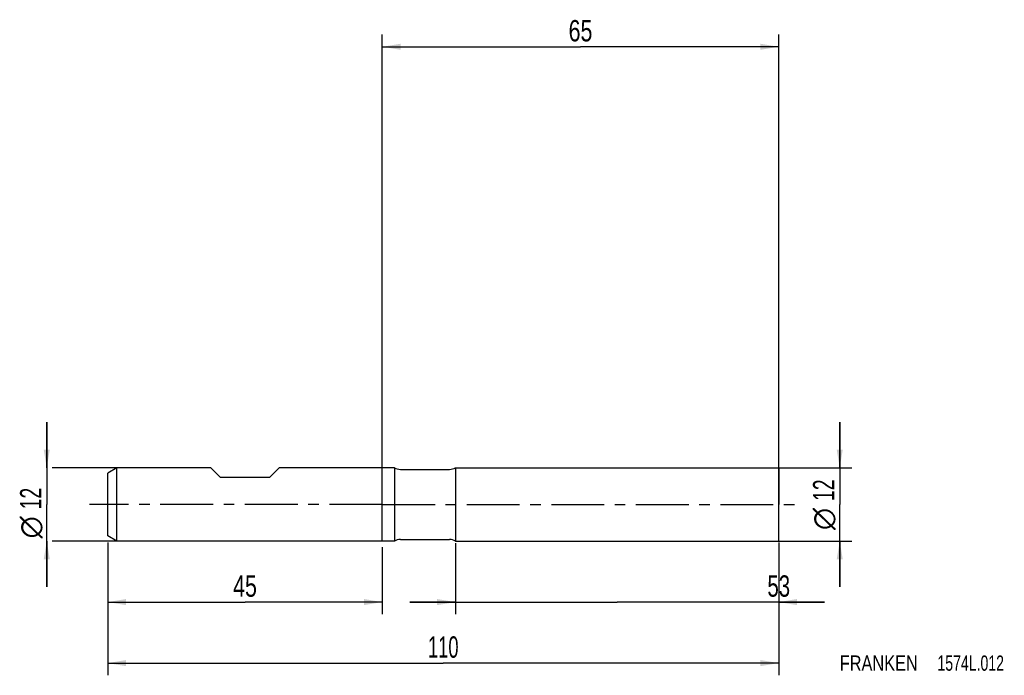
# Model space of a CAD drawing. Extents: x -59 to 102, y -28 to 79.
import ezdxf
from ezdxf.enums import TextEntityAlignment as Align

# ---------------------------------------------------------------- set-up
doc = ezdxf.new("R2010")
doc.units = 0
doc.header["$LTSCALE"] = 23.1
doc.linetypes.add('CENTER', pattern=[0.6, 0.375, -0.075, 0.075, -0.075])
doc.layers.get('0').update_dxf_attribs({"linetype": 'CONTINUOUS'})
for name, color, linetype in [('1', 4, 'CONTINUOUS'), ('2', 7, 'CONTINUOUS'), ('4', 2, 'CENTER'), ('SK1', 4, 'CONTINUOUS'), ('SK2', 7, 'CONTINUOUS'), ('SK4', 2, 'CENTER'), ('SK6', 5, 'CONTINUOUS')]:
    doc.layers.add(name, color=color, linetype=linetype)
doc.styles.get("Standard").update_dxf_attribs({"font": 'txt', "width": 0.8})
doc.styles.add('TEXTSTYLE_1', font='gdt', dxfattribs={"width": 0.8})
doc.dimstyles.new('DIMSTYLE_1', dxfattribs={"dimtxt": 3.5, "dimasz": 3, "dimexe": 2, "dimexo": 0, "dimgap": 0.875, "dimtad": 1, "dimdec": 3, "dimtxsty": 'STANDARD', "dimblk": '_FILLED', "dimblk1": '_FILLED', "dimblk2": '_FILLED', "dimcen": 0.09, "dimclrt": 5, "dimazin": 3, "dimtfac": 1, "dimtdec": 3, "dimtofl": 0, "dimtmove": 0, "dimatfit": 3, "dimtolj": 1})
doc.dimstyles.new('DIMSTYLE_2', dxfattribs={"dimtxt": 3.5, "dimasz": 3, "dimexe": 2, "dimexo": 0, "dimgap": 0.875, "dimtad": 1, "dimdec": 3, "dimtxsty": 'STANDARD', "dimblk": '_FILLED', "dimblk1": '_FILLED', "dimblk2": '_FILLED', "dimcen": 0.09, "dimclrt": 5, "dimazin": 3, "dimtp": 0.3, "dimtm": 0.3, "dimtfac": 1, "dimtdec": 3, "dimtofl": 0, "dimtmove": 0, "dimatfit": 3, "dimtolj": 1})
doc.dimstyles.new('DIMSTYLE_3', dxfattribs={"dimtxt": 3.5, "dimasz": 3, "dimexe": 2, "dimexo": 0, "dimgap": 0.875, "dimtad": 1, "dimdec": 3, "dimtxsty": 'STANDARD', "dimblk": '_FILLED', "dimblk1": '_FILLED', "dimblk2": '_FILLED', "dimcen": 0.09, "dimclrt": 5, "dimazin": 3, "dimtp": 0.2, "dimtm": 0.2, "dimtfac": 1, "dimtdec": 3, "dimtofl": 0, "dimtmove": 0, "dimatfit": 3, "dimtolj": 1})

# ---------------------------------------------------------------- blocks, each defined once
blk = doc.blocks.new('_FILLED')
at = {"color": 0, "linetype": 'BYBLOCK'}
blk.add_solid([(0, 0), (-1, 0.167), (-1, -0.167)], dxfattribs=at)
blk = doc.blocks.new('*D0')
at = {"layer": '2', "color": 7, "linetype": 'CONTINUOUS'}
for p, q in [((12, -6.34), (12, -18)), ((65, -6.34), (65, -9.88)), ((12, -16), (4.5, -16)), ((4.5, -16), (38.5, -16)), ((72.5, -16), (38.5, -16)), ((65, -16), (72.5, -16)), ((65, -16.88), (65, -18))]:
    blk.add_line(p, q, dxfattribs=at)
at = {"layer": '2', "color": 7, "linetype": 'CONTINUOUS', "xscale": 3, "yscale": 3, "zscale": 3}
blk.add_blockref('_FILLED', (12, -16), dxfattribs=at)
at = {"layer": '2', "color": 7, "linetype": 'CONTINUOUS', "xscale": 3, "yscale": 3, "zscale": 3, "rotation": 180}
blk.add_blockref('_FILLED', (65, -16), dxfattribs=at)
at = {"layer": '2', "color": 7, "linetype": 'CONTINUOUS', "width": 0.714286}
blk.add_text('53', height=3.5, dxfattribs=at).set_placement((65, -15.12), align=Align.CENTER)
blk = doc.blocks.new('*D1')
at = {"layer": '2', "color": 7, "linetype": 'CONTINUOUS'}
for p, q in [((75, 6), (75, 13.5)), ((75, 13.5), (75, 0)), ((11.92, 6), (77, 6)), ((75, -13.5), (75, 0)), ((12.01, -6), (77, -6)), ((75, -6), (75, -13.5))]:
    blk.add_line(p, q, dxfattribs=at)
at = {"layer": '2', "color": 7, "linetype": 'CONTINUOUS', "xscale": 3, "yscale": 3, "zscale": 3}
for p, rotation in [((75, 6), 270), ((75, -6), 90)]:
    blk.add_blockref('_FILLED', p, dxfattribs=dict(at, rotation=rotation))
at = {"layer": '2', "color": 7, "linetype": 'CONTINUOUS', "width": 0.678571}
blk.add_text('12', height=3.5, rotation=90, dxfattribs=at).set_placement((74.12, 2.33), align=Align.CENTER)
at = {"layer": '2', "color": 7, "linetype": 'CONTINUOUS', "style": 'TEXTSTYLE_1'}
blk.add_text('n', height=3.5, rotation=90, dxfattribs=at).set_placement((74.12, -2.38), align=Align.CENTER)
blk = doc.blocks.new('*D2')
at = {"layer": '2', "color": 7, "linetype": 'CONTINUOUS'}
for p, q in [((0, -6), (0, 77)), ((65, -2.12), (65, 77)), ((0, 75), (32.5, 75)), ((65, 75), (32.5, 75))]:
    blk.add_line(p, q, dxfattribs=at)
at = {"layer": '2', "color": 7, "linetype": 'CONTINUOUS', "xscale": 3, "yscale": 3, "zscale": 3, "rotation": 180}
blk.add_blockref('_FILLED', (0, 75), dxfattribs=at)
at = {"layer": '2', "color": 7, "linetype": 'CONTINUOUS', "xscale": 3, "yscale": 3, "zscale": 3}
blk.add_blockref('_FILLED', (65, 75), dxfattribs=at)
at = {"layer": '2', "color": 7, "linetype": 'CONTINUOUS', "width": 0.75}
blk.add_text('65', height=3.5, dxfattribs=at).set_placement((32.5, 75.88), align=Align.CENTER)
blk = doc.blocks.new('*D3')
at = {"layer": 'SK2', "color": 7, "linetype": 'CONTINUOUS'}
for p, q in [((-45, -6.24), (-45, -28)), ((65, -6.24), (65, -28)), ((-45, -26), (10, -26)), ((65, -26), (10, -26))]:
    blk.add_line(p, q, dxfattribs=at)
at = {"layer": 'SK2', "color": 7, "linetype": 'CONTINUOUS', "xscale": 3, "yscale": 3, "zscale": 3, "rotation": 180}
blk.add_blockref('_FILLED', (-45, -26), dxfattribs=at)
at = {"layer": 'SK2', "color": 7, "linetype": 'CONTINUOUS', "xscale": 3, "yscale": 3, "zscale": 3}
blk.add_blockref('_FILLED', (65, -26), dxfattribs=at)
at = {"layer": 'SK2', "color": 7, "linetype": 'CONTINUOUS', "width": 0.642857}
blk.add_text('110', height=3.5, dxfattribs=at).set_placement((10, -25.12), align=Align.CENTER)
blk = doc.blocks.new('*D4')
at = {"layer": 'SK2', "color": 7, "linetype": 'CONTINUOUS'}
for p, q in [((-55, 6), (-55, 13.5)), ((-55, 13.5), (-55, 0)), ((-43.5, 6), (-54.12, 6)), ((-55, -13.5), (-55, 0)), ((-55, -6), (-55, -13.5)), ((-43.5, -6), (-54.12, -6))]:
    blk.add_line(p, q, dxfattribs=at)
at = {"layer": 'SK2', "color": 7, "linetype": 'CONTINUOUS', "xscale": 3, "yscale": 3, "zscale": 3}
for p, rotation in [((-55, 6), 270), ((-55, -6), 90)]:
    blk.add_blockref('_FILLED', p, dxfattribs=dict(at, rotation=rotation))
at = {"layer": 'SK2', "color": 7, "linetype": 'CONTINUOUS', "width": 0.678571}
blk.add_text('12', height=3.5, rotation=90, dxfattribs=at).set_placement((-55.88, 0.96), align=Align.CENTER)
at = {"layer": 'SK2', "color": 7, "linetype": 'CONTINUOUS', "style": 'TEXTSTYLE_1'}
blk.add_text('n', height=3.5, rotation=90, dxfattribs=at).set_placement((-55.88, -3.75), align=Align.CENTER)
blk = doc.blocks.new('*D5')
at = {"layer": 'SK2', "color": 7, "linetype": 'CONTINUOUS'}
for p, q in [((-45, -7), (-45, -18)), ((0, -7), (0, -18)), ((-45, -16), (-22.5, -16)), ((0, -16), (-22.5, -16))]:
    blk.add_line(p, q, dxfattribs=at)
at = {"layer": 'SK2', "color": 7, "linetype": 'CONTINUOUS', "xscale": 3, "yscale": 3, "zscale": 3, "rotation": 180}
blk.add_blockref('_FILLED', (-45, -16), dxfattribs=at)
at = {"layer": 'SK2', "color": 7, "linetype": 'CONTINUOUS', "xscale": 3, "yscale": 3, "zscale": 3}
blk.add_blockref('_FILLED', (0, -16), dxfattribs=at)
at = {"layer": 'SK2', "color": 7, "linetype": 'CONTINUOUS', "width": 0.75}
blk.add_text('45', height=3.5, dxfattribs=at).set_placement((-22.5, -15.125), align=Align.CENTER)

msp = doc.modelspace()

# ---------------------------------------------------------------- linework, layer by layer
at = {"layer": '1', "color": 4, "linetype": 'CONTINUOUS'}
for p, q in [((2, 6), (0, 6)), ((2, 6), (2, 0)), ((2.9682, 5.75), (11.0318, 5.75)), ((12, 6), (65, 6)), ((12, 6), (12, 0)), ((65, 6), (65, 0)), ((2, 0), (2, -6)), ((12, 0), (12, -6)), ((65, -6), (65, 0)), ((2, -6), (0, -6)), ((2.9682, -5.75), (11.0318, -5.75)), ((12, -6), (65, -6))]:
    msp.add_line(p, q, dxfattribs=at)
for centre, start, end in [((2.9682, 7.75), 241.044976, 270), ((11.0318, 7.75), 270, 298.955024), ((2.9682, -7.75), 90, 118.955024), ((11.0318, -7.75), 61.044976, 90)]:
    msp.add_arc(centre, 2, start, end, dxfattribs=at)
at = {"layer": '4', "color": 2, "linetype": 'CENTER'}
for q in [(-3, 0), (68, 0)]:
    msp.add_line((0, 0), q, dxfattribs=at)
at = {"layer": 'SK1', "color": 4, "linetype": 'CONTINUOUS'}
for p, q in [((-43.5, 6), (-45, 5.134)), ((-45, -5.134), (-45, 5.134)), ((-28.1, 6), (-43.5, 6)), ((-43.5, -6), (-43.5, 6)), ((-26.5, 4.4), (-28.1, 6)), ((-18.5, 4.4), (-16.9, 6)), ((0, 6), (-16.9, 6)), ((-18.5, 4.4), (-26.5, 4.4)), ((-43.5, -6), (-45, -5.134)), ((0, -6), (-43.5, -6))]:
    msp.add_line(p, q, dxfattribs=at)
at = {"layer": 'SK4', "color": 2, "linetype": 'CENTER'}
for q in [(-48, 0), (3, 0)]:
    msp.add_line((0, 0), q, dxfattribs=at)

# ---------------------------------------------------------------- texts
at = {"layer": 'SK6', "color": 5, "linetype": 'CONTINUOUS'}
for s, width, p in [('FRANKEN ', 0.800595, (75, -27.25)), ('1574L.012', 0.690476, (91.0119, -27.25))]:
    msp.add_text(s, height=2.5, dxfattribs=dict(at, width=width)).set_placement(p)

# ---------------------------------------------------------------- dimensions: what is measured, and where the dimension line sits
at = {"layer": '2', "color": 2, "linetype": 'CONTINUOUS'}
for base, p1, p2, dimstyle, picture, middle in [((65, 75), (0, -6), (65, -2.1235), 'DIMSTYLE_2', '*D2', (32, 75)), ((65, -16), (12, -6.336), (65, -6.336), 'DIMSTYLE_1', '*D0', (64.5, -16))]:
    dim = msp.add_linear_dim(base=base, p1=p1, p2=p2, dimstyle=dimstyle, dxfattribs=at)
    dim.commit()
    dim.dimension.update_dxf_attribs({"geometry": picture, "text_midpoint": middle, "dimtype": 160})
dim = msp.add_linear_dim(base=(75, -6), p1=(11.9182, 6), p2=(12.013, -6), angle=270, text='%%c<>', dimstyle='DIMSTYLE_1', dxfattribs=at)
dim.commit()
dim.dimension.update_dxf_attribs({"geometry": '*D1', "text_midpoint": (75, 0), "dimtype": 160})
at = {"layer": 'SK2', "color": 2, "linetype": 'CONTINUOUS'}
dim = msp.add_linear_dim(base=(-55, -6), p1=(-43.5, 6), p2=(-43.5, -6), angle=270, text='%%c<> ', dimstyle='DIMSTYLE_3', dxfattribs=at)
dim.commit()
dim.dimension.update_dxf_attribs({"geometry": '*D4', "text_midpoint": (-55, -1.375), "dimtype": 160})
for base, p1, p2, dimstyle, picture, middle in [((65, -26), (-45, -6.2405), (65, -6.2405), 'DIMSTYLE_1', '*D3', (9.5, -26)), ((0, -16), (-45, -7), (0, -7), 'DIMSTYLE_2', '*D5', (-23, -16))]:
    dim = msp.add_linear_dim(base=base, p1=p1, p2=p2, dimstyle=dimstyle, dxfattribs=at)
    dim.commit()
    dim.dimension.update_dxf_attribs({"geometry": picture, "text_midpoint": middle, "dimtype": 160})

doc.saveas('drawing.dxf')
